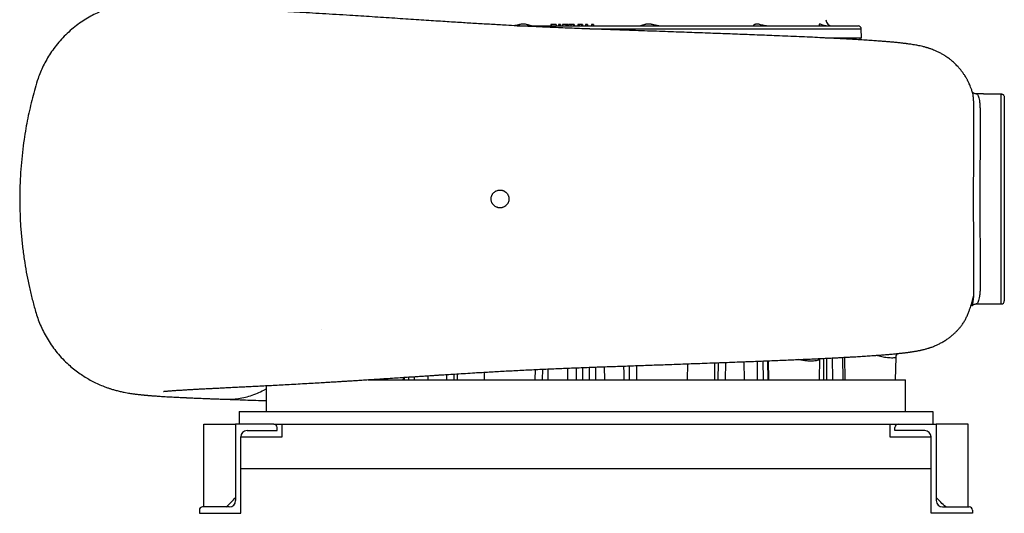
# Model space of a CAD drawing. Header units: millimetres. Extents: x 6507 to 14244, y 2145 to 17923.
# Tile 1 of 9: x 6507 to 14244, y 2145 to 6023. Entities that reach past the tile are written whole.
import ezdxf

# ---------------------------------------------------------------- set-up
doc = ezdxf.new("R2010")
doc.units = ezdxf.units.MM
doc.header["$LTSCALE"] = 5

msp = doc.modelspace()

# ---------------------------------------------------------------- linework, layer by layer
at = {"color": 7, "linetype": 'Continuous', "lineweight": 25}
for p, q in [((10416.9, 5975.1), (13095.5, 5975.1)), ((10681.6, 5985.1), (10681.6, 5975.1)), ((10683.4, 5985.1), (10681.6, 5985.1)), ((10683.4, 5985.1), (10683.4, 5975.1)), ((10684.6, 5985.1), (10683.4, 5985.1)), ((10684.6, 5985.1), (10684.6, 5975.1)), ((10723.6, 5985.1), (10684.6, 5985.1)), ((10723.6, 5985.1), (10723.6, 5975.1)), ((10740.3, 5985.1), (10740.3, 5975.1)), ((10751.9, 5985.1), (10740.3, 5985.1)), ((10751.9, 5985.1), (10751.9, 5975.1)), ((10756.1, 5985.1), (10751.9, 5985.1)), ((10756.1, 5985.1), (10756.1, 5975.1)), ((10773.6, 5985.1), (10773.6, 5975.1)), ((10799.4, 5985.1), (10773.6, 5985.1)), ((10799.4, 5985.1), (10799.4, 5975.1)), ((10807.4, 5985.1), (10799.4, 5985.1)), ((10807.4, 5985.1), (10807.4, 5975.1)), ((10808.7, 5985.1), (10808.3, 5985.1)), ((10808.7, 5985.1), (10808.7, 5975.1)), ((10814.8, 5985.1), (10808.7, 5985.1)), ((10814.8, 5985.1), (10814.8, 5975.1)), ((10820.7, 5985.1), (10820.7, 5975.1)), ((10838.1, 5985.1), (10838.1, 5975.1)), ((10859.2, 5985.1), (10859.2, 5975.1)), ((10863, 5985.1), (10860, 5985.1)), ((10863, 5985.1), (10863, 5975.1)), ((10891.9, 5985.1), (10891.9, 5975.1)), ((10897.9, 5985.1), (10897.9, 5975.1)), ((10902.8, 5985.1), (10897.9, 5985.1)), ((10902.8, 5985.1), (10902.8, 5975.1)), ((10921.5, 5985.1), (10902.8, 5985.1)), ((10921.5, 5985.1), (10921.5, 5975.1)), ((10928.7, 5985.1), (10928.7, 5975.1)), ((10954.6, 5985.1), (10954.6, 5975.1)), ((10965.7, 5985.1), (10954.6, 5985.1)), ((10965.7, 5985.1), (10965.7, 5975.1)), ((10969.2, 5985.1), (10965.7, 5985.1)), ((10969.2, 5985.1), (10969.2, 5975.1)), ((10999.8, 5985.1), (10999.8, 5975.1)), ((11001.3, 5985.1), (10999.8, 5985.1)), ((11001.3, 5985.1), (11001.3, 5975.1)), ((11013, 5985.1), (11001.3, 5985.1)), ((11013, 5985.1), (11013, 5975.1)), ((11016.4, 5985.1), (11013, 5985.1)), ((11016.4, 5985.1), (11016.4, 5975.1)), ((13121.7, 5880.1), (13120.5, 5950.6)), ((12836, 5880.1), (13121.7, 5880.1)), ((14081.7, 5440.1), (14026.7, 5440.1)), ((14081.7, 5439.8), (14081.7, 5440.1)), ((14081.7, 5439.8), (14219.5, 5439.8)), ((14244.5, 5415.1), (14244.5, 3815.1)), ((14024.2, 3790.1), (14219.5, 3790.1)), ((8877.7, 3592), (8877.7, 3592)), ((11968.6, 3195.1), (11970.9, 3327.6)), ((12389.3, 3343.6), (12391.9, 3195.1)), ((12791.9, 3195.1), (12794.8, 3361)), ((12987.4, 3370.7), (12990.5, 3195.1)), ((13390.5, 3195.1), (13393.5, 3368.9)), ((13392.8, 3368.9), (13392.8, 3368.9)), ((13393.5, 3368.9), (13393.5, 3369.7)), ((10157.2, 3253.6), (10158.2, 3195.1)), ((10558.2, 3195.1), (10559.6, 3274.9)), ((11353.3, 3305.5), (11355.3, 3195.1)), ((11755.3, 3195.1), (11757.4, 3319.8)), ((9245.4, 3195.1), (13469.2, 3195.1)), ((9521.6, 3195.1), (9521.9, 3213.3)), ((9944.1, 3240.7), (9944.9, 3195.1)), ((13469.2, 2945.1), (13469.2, 3195.1)), ((8426.2, 3113), (8444.2, 3122.6)), ((8444.2, 3148.4), (8444.2, 2945.1)), ((8231.7, 2945.1), (8231.7, 2845.1)), ((8231.7, 2945.1), (10956.7, 2945.1)), ((10956.7, 2945.1), (13681.7, 2945.1)), ((13681.7, 2945.1), (13681.7, 2845.1)), ((7954.2, 2195.1), (7954.2, 2845.1)), ((7954.2, 2845.1), (8204.2, 2845.1)), ((8504.2, 2845.1), (8204.2, 2845.1)), ((8204.2, 2845.1), (8204.2, 2245.1)), ((8294.2, 2795.1), (8529.2, 2795.1)), ((8504.2, 2845.1), (13409.2, 2845.1)), ((8529.2, 2795.1), (8529.2, 2820.1)), ((8569.2, 2745.1), (8569.2, 2845.1)), ((13344.2, 2845.1), (13344.2, 2745.1)), ((13384.2, 2795.1), (13384.2, 2820.1)), ((13619.2, 2795.1), (13384.2, 2795.1)), ((13409.2, 2845.1), (13709.2, 2845.1)), ((13709.2, 2845.1), (13709.2, 2245.1)), ((13959.2, 2845.1), (13709.2, 2845.1)), ((13959.2, 2195.1), (13959.2, 2845.1)), ((8244.2, 2145.1), (8244.2, 2745.1)), ((8244.2, 2745.1), (8569.2, 2745.1)), ((13344.2, 2745.1), (13669.2, 2745.1)), ((13669.2, 2145.1), (13669.2, 2745.1)), ((13669.2, 2495.1), (8244.2, 2495.1)), ((7919.2, 2170.1), (7919.2, 2145.1)), ((8154.2, 2195.1), (7944.2, 2195.1)), ((13759.2, 2195.1), (13969.2, 2195.1)), ((13994.2, 2170.1), (13994.2, 2145.1)), ((7919.2, 2145.1), (8244.2, 2145.1)), ((13994.2, 2145.1), (13669.2, 2145.1))]:
    msp.add_line(p, q, dxfattribs=at)
at = {"color": 8, "linetype": 'Continuous', "lineweight": 25}
for p, q in [((10987.7, 5950.6), (13120.5, 5950.6)), ((14219.5, 3790.1), (14219.5, 5439.8)), ((11994.8, 3195.1), (11997.2, 3328.6)), ((12052.3, 3330.6), (12049.9, 3195.1)), ((12198.7, 3336.1), (12199.9, 3195.1)), ((12347.7, 3341.9), (12348.6, 3195.1)), ((12384, 3343.3), (12385.8, 3195.1)), ((12823.4, 3362.3), (12823.1, 3195.1)), ((12892.6, 3365.7), (12893.3, 3195.1)), ((12972.4, 3369.9), (12974.3, 3195.1)), ((10616.1, 3195.1), (10616.8, 3277.4)), ((10657.8, 3279.2), (10657.3, 3195.1)), ((10813, 3285.8), (10811.6, 3195.1)), ((10882.1, 3195.1), (10882.4, 3288.5)), ((10985, 3195.1), (10984.6, 3292.4)), ((11031.1, 3294.1), (11031.4, 3195.1)), ((11100.3, 3296.6), (11101.9, 3195.1)), ((11296.5, 3303.5), (11297.3, 3195.1)), ((9527.9, 3213.7), (9527.7, 3195.1)), ((9564.9, 3195.1), (9565, 3216.2)), ((9608, 3219), (9607.9, 3195.1)), ((9713.8, 3226), (9713.6, 3195.1)), ((9863.6, 3195.1), (9862.9, 3235.6)), ((9917.9, 3239.1), (9918.7, 3195.1))]:
    msp.add_line(p, q, dxfattribs=at)
at = {"color": 7, "linetype": 'Continuous', "lineweight": 25, "flags": 128}
msp.add_lwpolyline([(13993.5, 3782), (13995.7, 3789.2), (13999.4, 3806.2), (14002.3, 3827), (14003.9, 3851.7), (14003.9, 3851.7), (14003.9, 3851.7)], dxfattribs=at)
at = {"color": 8, "linetype": 'Continuous', "lineweight": 25, "flags": 128}
for points in [[(12305.6, 3195.1), (12305.4, 3245.1), (12305, 3340.2)], [(12848.9, 3195.1), (12848.8, 3245.1), (12848.6, 3363.6)], [(10928.9, 3290.3), (10928.8, 3268.3), (10928.5, 3195.1)], [(11256.2, 3195.1), (11255.9, 3245.1), (11255.6, 3302.1)]]:
    msp.add_lwpolyline(points, dxfattribs=at)
at = {"color": 7, "linetype": 'Continuous', "lineweight": 25}
for centre, radius, start, end in [((12891.8, 6025.1), 50, 182, 270), ((13095.5, 5950.1), 25, 1, 90), ((13121.7, 5865.1), 15, 90, 180), ((14219.5, 3815.1), 25, 270, 360), ((8294.2, 2745.1), 50, 90, 180), ((8504.2, 2820.1), 25, 0, 90), ((13409.2, 2820.1), 25, 90, 180), ((13619.2, 2745.1), 50, 0, 90), ((8154.2, 2245.1), 50, 270, 0), ((13759.2, 2245.1), 50, 180, 270), ((7944.2, 2170.1), 25, 90, 180), ((13969.2, 2170.1), 25, 0, 90)]:
    msp.add_arc(centre, radius, start, end, dxfattribs=at)
for points, knots in [([(8127.9, 6200.8), (8108.7, 6200.1), (8071.6, 6198.9), (8020, 6197), (7973.3, 6195.2), (7931.4, 6193.6), (7894, 6192), (7861.4, 6190.6), (7833, 6189.4), (7808.5, 6188.2), (7786.7, 6187.2), (7767, 6186.2), (7749.8, 6185.4), (7734.9, 6184.6), (7722, 6183.9), (7710.1, 6183.3), (7699, 6182.7), (7688.3, 6182.1), (7677.9, 6181.5), (7667.1, 6180.9), (7655.8, 6180.2), (7643.4, 6179.5), (7629.9, 6178.7), (7615.6, 6177.7), (7602.4, 6176.9), (7591, 6176.1), (7581.9, 6175.5), (7574.2, 6174.9), (7567.8, 6174.5), (7561.9, 6174), (7555.9, 6173.6), (7549.2, 6173.1), (7541.4, 6172.5), (7532.8, 6171.8), (7524, 6171.1), (7514.8, 6170.3), (7506.1, 6169.6), (7497.9, 6168.8), (7490.5, 6168.1), (7483, 6167.4), (7474.7, 6166.6), (7465.7, 6165.7), (7455.7, 6164.7), (7444.7, 6163.5), (7433.4, 6162.2), (7422.7, 6160.9), (7413, 6159.6), (7403.6, 6158.3), (7394.3, 6157), (7384.9, 6155.7), (7375.4, 6154.2), (7364.2, 6152.3), (7350.7, 6150), (7335.8, 6147.2), (7320.7, 6144.1), (7305.3, 6140.8), (7288.3, 6136.8), (7271.2, 6132.4), (7254.1, 6127.7), (7238.5, 6123.1), (7223.8, 6118.5), (7211.4, 6114.4), (7201.4, 6111), (7190.5, 6107.1), (7177.1, 6102.1), (7159.2, 6095.1), (7138, 6086.2), (7106.1, 6071.8), (7064.4, 6050.6), (7014.1, 6020.9), (6964.2, 5986.8), (6915.2, 5948), (6868, 5905), (6824.1, 5858.7), (6784.6, 5810.5), (6749.5, 5761.2), (6718.8, 5711.3), (6692.3, 5661.3), (6669.7, 5611.3), (6647.5, 5553.2), (6627.7, 5485.6), (6606.8, 5408.6), (6587.7, 5330), (6570.3, 5249.5), (6554.7, 5166.9), (6540.2, 5076.8), (6527.5, 4979.6), (6517.3, 4875.6), (6510.4, 4769.9), (6506.9, 4661.2), (6507.2, 4550.5), (6511.4, 4438.8), (6519.4, 4328.5), (6531, 4220.6), (6545.7, 4116.7), (6563.1, 4016.7), (6583.1, 3920), (6605.8, 3825.2), (6627.3, 3744.9), (6647.9, 3678.3), (6668.5, 3625.3), (6693, 3572.5), (6721.7, 3520), (6754.6, 3468.4), (6791.9, 3418), (6833.7, 3369.3), (6876.8, 3325.8), (6919.7, 3288), (6960.5, 3256.2), (7001.2, 3228), (7041.2, 3203.3), (7082.9, 3180.4), (7126, 3159.7), (7165, 3143.5), (7195.8, 3132.2), (7218.1, 3124.7), (7235.5, 3119.3), (7250.8, 3114.8), (7265.5, 3110.7), (7280.9, 3106.8), (7302.1, 3101.7), (7326.8, 3096.4), (7350.7, 3091.9), (7370.3, 3088.6), (7387.5, 3085.9), (7402, 3083.9), (7414.6, 3082.2), (7425.8, 3080.8), (7437.4, 3079.5), (7449.5, 3078.1), (7461.4, 3076.8), (7472.4, 3075.7), (7481.8, 3074.8), (7489.7, 3074.1), (7497.5, 3073.4), (7506, 3072.6), (7515.3, 3071.8), (7524.9, 3071), (7535.4, 3070.2), (7546.1, 3069.3), (7557.3, 3068.5), (7568.1, 3067.7), (7580.5, 3066.8), (7594.7, 3065.8), (7611.5, 3064.7), (7630.2, 3063.5), (7651.3, 3062.2), (7673.1, 3060.9), (7695.2, 3059.7), (7716.6, 3058.5), (7737.8, 3057.4), (7757.5, 3056.4), (7774.9, 3055.6), (7790, 3054.8), (7802.7, 3054.2), (7812.3, 3053.8), (7820, 3053.4), (7827.2, 3053.1), (7836.2, 3052.7), (7847.3, 3052.2), (7861, 3051.6), (7877.7, 3050.9), (7897.7, 3050), (7920.6, 3049.1), (7946.6, 3048.1), (7975.7, 3046.9), (8007.9, 3045.7), (8043.5, 3044.4), (8082.6, 3043), (8110.5, 3042.1), (8124.9, 3041.6)], [0, 0, 0, 0, 0.01298, 0.025142, 0.036483, 0.047003, 0.0567, 0.065575, 0.07319, 0.080074, 0.08626, 0.092026, 0.097443, 0.101689, 0.105693, 0.109454, 0.112972, 0.116251, 0.119828, 0.123142, 0.126898, 0.131097, 0.135738, 0.140821, 0.146175, 0.150075, 0.153495, 0.156434, 0.158893, 0.160912, 0.163165, 0.165723, 0.168702, 0.172102, 0.175839, 0.179329, 0.183265, 0.186623, 0.189449, 0.192433, 0.195804, 0.199561, 0.203521, 0.208114, 0.212802, 0.217105, 0.22074, 0.223963, 0.227207, 0.23048, 0.233397, 0.23669, 0.240463, 0.244721, 0.248785, 0.252163, 0.255402, 0.259097, 0.261824, 0.264756, 0.267423, 0.26958, 0.271227, 0.272488, 0.27468, 0.277357, 0.280525, 0.284154, 0.291714, 0.299455, 0.307391, 0.315535, 0.323896, 0.332218, 0.340287, 0.348104, 0.355672, 0.362993, 0.370072, 0.376915, 0.387091, 0.3974, 0.407845, 0.418473, 0.42933, 0.440469, 0.453871, 0.46734, 0.480989, 0.494952, 0.509511, 0.523931, 0.538302, 0.5524, 0.566006, 0.579004, 0.59174, 0.604311, 0.61682, 0.623977, 0.631316, 0.638847, 0.646577, 0.654506, 0.662638, 0.670974, 0.679513, 0.686479, 0.693273, 0.699755, 0.705923, 0.711776, 0.718652, 0.725045, 0.728886, 0.732283, 0.735385, 0.73781, 0.740424, 0.743526, 0.747166, 0.754111, 0.760341, 0.766076, 0.771588, 0.777368, 0.781437, 0.785807, 0.790439, 0.79529, 0.800352, 0.805095, 0.808652, 0.811743, 0.814828, 0.818294, 0.822142, 0.826168, 0.829908, 0.834556, 0.838698, 0.842813, 0.846999, 0.852643, 0.858654, 0.86529, 0.87255, 0.880435, 0.887069, 0.894057, 0.90065, 0.906532, 0.911703, 0.915944, 0.919546, 0.92251, 0.924068, 0.92605, 0.928561, 0.931601, 0.93517, 0.939796, 0.945087, 0.951042, 0.957663, 0.964948, 0.97275, 0.981194, 0.990277, 1, 1, 1, 1]), ([(13993.7, 5453.4), (13993.1, 5455.4), (13990.3, 5465.7), (13984.3, 5482.8), (13976.4, 5503.3), (13969.2, 5519.8), (13963.2, 5532.6), (13958.6, 5541.8), (13956.1, 5546.4), (13954.6, 5549.1), (13949.7, 5558), (13942.6, 5570.2), (13933, 5585.8), (13921.6, 5602.8), (13908.4, 5620.7), (13894.6, 5637.8), (13880.1, 5654.3), (13866.1, 5669), (13851.8, 5682.8), (13837.7, 5695.4), (13824.3, 5706.5), (13812, 5716.1), (13799.1, 5725.6), (13783.6, 5736.2), (13765.3, 5747.7), (13744.1, 5759.8), (13721, 5771.5), (13699, 5781.3), (13680.8, 5788.6), (13667.9, 5793.4), (13658, 5796.8), (13650.6, 5799.2), (13643.7, 5801.4), (13636.1, 5803.7), (13626.7, 5806.4), (13615.6, 5809.4), (13600, 5813.3), (13583, 5817.1), (13565, 5820.8), (13547, 5824.1), (13529.5, 5827), (13511.5, 5829.8), (13495.4, 5832.1), (13482.3, 5833.8), (13471.7, 5835.2), (13462.5, 5836.3), (13451.9, 5837.6), (13439.8, 5839), (13426, 5840.5), (13410.4, 5842.1), (13393.4, 5843.9), (13376, 5845.5), (13359.5, 5847), (13345.1, 5848.3), (13332.6, 5849.4), (13319.2, 5850.5), (13304.4, 5851.8), (13287.5, 5853.1), (13270.1, 5854.4), (13251, 5855.9), (13229.6, 5857.4), (13205.7, 5859.1), (13171.4, 5861.4), (13125.7, 5864.4), (13067.4, 5867.9), (13005.2, 5871.4), (12939.3, 5875), (12869.5, 5878.5), (12795, 5882.1), (12715.9, 5885.8), (12632.3, 5889.5), (12545.7, 5893.2), (12461, 5896.7), (12379.6, 5899.9), (12302, 5903), (12224.6, 5906), (12147.8, 5908.9), (12071.4, 5911.7), (11993.8, 5914.6), (11913.3, 5917.6), (11831.5, 5920.6), (11748.9, 5923.6), (11665.6, 5926.6), (11578.6, 5929.7), (11488, 5932.9), (11394.3, 5936.2), (11297.5, 5939.6), (11199.6, 5943), (11102.9, 5946.4), (11011.8, 5949.7), (10927.4, 5952.8), (10849.5, 5955.8), (10776.5, 5958.7), (10708.5, 5961.6), (10645.6, 5964.3), (10577, 5967.4), (10500.9, 5970.9), (10415.4, 5975.2), (10339, 5979.2), (10271.8, 5982.9), (10213.8, 5986.1), (10155.6, 5989.5), (10097.1, 5992.9), (10038.2, 5996.5), (9977.8, 6000.2), (9914.8, 6004.1), (9847.6, 6008.4), (9776.2, 6013), (9700.7, 6017.9), (9621.5, 6023.1), (9538.7, 6028.6), (9453, 6034.2), (9365.1, 6040), (9276.6, 6045.8), (9188.7, 6051.6), (9093.7, 6057.6), (8992.5, 6063.9), (8886.1, 6070.2), (8783.5, 6076.2), (8684.7, 6081.7), (8589.9, 6086.8), (8499.5, 6091.6), (8414.2, 6096), (8334.7, 6100.1), (8261.4, 6103.8), (8193.9, 6107.2), (8132.1, 6110.3), (8075.7, 6113.1), (8024.4, 6115.7), (7978.2, 6118.1), (7936.6, 6120.3), (7899.2, 6122.3), (7865.6, 6124.1), (7840.4, 6125.6), (7821.4, 6126.7), (7807, 6127.5), (7791.6, 6128.5), (7775.5, 6129.5), (7758.7, 6130.5), (7741.5, 6131.6), (7725.3, 6132.7), (7710.9, 6133.7), (7699, 6134.6), (7689, 6135.4), (7680.5, 6136), (7673.8, 6136.6), (7668.1, 6137), (7663.3, 6137.4), (7658.8, 6137.8), (7654.5, 6138.2), (7650.7, 6138.6), (7647.3, 6138.9), (7644.4, 6139.2), (7642.5, 6139.4), (7641.5, 6139.5), (7641.5, 6139.5), (7641.5, 6139.5)], [0, 0, 0, 0, 0.000679, 0.003529, 0.005949, 0.007979, 0.009688, 0.011182, 0.012617, 0.01405, 0.015475, 0.01711, 0.019107, 0.021549, 0.023854, 0.026438, 0.028893, 0.031128, 0.033154, 0.035408, 0.037402, 0.038962, 0.040926, 0.043302, 0.046093, 0.049298, 0.052881, 0.056236, 0.059167, 0.0617, 0.063314, 0.064678, 0.065979, 0.067725, 0.069947, 0.072645, 0.075651, 0.081257, 0.086716, 0.091768, 0.097989, 0.103667, 0.108815, 0.113454, 0.115953, 0.118792, 0.122039, 0.125708, 0.129823, 0.134383, 0.139297, 0.144275, 0.148624, 0.152347, 0.155442, 0.158191, 0.162471, 0.166423, 0.170421, 0.174833, 0.179659, 0.184902, 0.190562, 0.201607, 0.212893, 0.224423, 0.235893, 0.247613, 0.259592, 0.27183, 0.284329, 0.296897, 0.309173, 0.319664, 0.329917, 0.339929, 0.349681, 0.35916, 0.368566, 0.378325, 0.388466, 0.397882, 0.40761, 0.417655, 0.428021, 0.438711, 0.449533, 0.460648, 0.471525, 0.481753, 0.49089, 0.499469, 0.507496, 0.514969, 0.521886, 0.528237, 0.537586, 0.547007, 0.556472, 0.562858, 0.569283, 0.575748, 0.582254, 0.588802, 0.595457, 0.602525, 0.610046, 0.618172, 0.626775, 0.635856, 0.645422, 0.655476, 0.665833, 0.676505, 0.687143, 0.697742, 0.711455, 0.725103, 0.738662, 0.752134, 0.76552, 0.778819, 0.791898, 0.804558, 0.816792, 0.828591, 0.839948, 0.850856, 0.861308, 0.87132, 0.880747, 0.889794, 0.898456, 0.906731, 0.910586, 0.914896, 0.919662, 0.924884, 0.93056, 0.936691, 0.943261, 0.948927, 0.9541, 0.958779, 0.962964, 0.966876, 0.969966, 0.973072, 0.976193, 0.979475, 0.983174, 0.986904, 0.99091, 0.994669, 0.998073, 1, 1, 1, 1]), ([(10528.5, 5975.1), (10527.7, 5975.2), (10524.9, 5975.3), (10518.8, 5976.7), (10509.3, 5979.9), (10497.2, 5984.2), (10483.8, 5987.8), (10470.7, 5989.6), (10458.7, 5989.5), (10446.5, 5987.9), (10432.7, 5984.9), (10417.4, 5980.9), (10404, 5977.2), (10396.7, 5976.5), (10394.6, 5976.3)], [0, 0, 0, 0, 0.032743, 0.117099, 0.203809, 0.312292, 0.423859, 0.500367, 0.579103, 0.655633, 0.733955, 0.842834, 0.954817, 1, 1, 1, 1]), ([(10838.1, 5985.1), (10835.4, 5985.1), (10830.1, 5985.1), (10824.3, 5985.1), (10821.1, 5985.1), (10821, 5985.1), (10820.9, 5985.1)], [0, 0, 0, 0, 0.293489, 0.58622, 0.81716, 1, 1, 1, 1]), ([(10859.2, 5985.1), (10859.1, 5985.1), (10858.9, 5985.1), (10858.5, 5985.1), (10857.9, 5985.1), (10857.1, 5985.1), (10856.2, 5985.1), (10855.1, 5985.1), (10853.9, 5985.1), (10852.4, 5985.1), (10850.9, 5985.1), (10849.3, 5985.1), (10847.6, 5985.1), (10845.9, 5985.1), (10844, 5985.1), (10842.1, 5985.1), (10840.1, 5985.1), (10838.8, 5985.1), (10838.1, 5985.1)], [0, 0, 0, 0, 0.068509, 0.134519, 0.198923, 0.261426, 0.323123, 0.384654, 0.446423, 0.50928, 0.571931, 0.632511, 0.692666, 0.75199, 0.811997, 0.872952, 0.935417, 1, 1, 1, 1]), ([(10897.1, 5985.1), (10896.5, 5985.1), (10894.3, 5985.1), (10892.3, 5985.1), (10892, 5985.1), (10891.9, 5985.1)], [0, 0, 0, 0, 0.158893, 0.579218, 1, 1, 1, 1]), ([(10928.7, 5985.1), (10928.6, 5985.1), (10928.6, 5985.1), (10928.2, 5985.1), (10927.7, 5985.1), (10927.1, 5985.1), (10926.6, 5985.1), (10926.1, 5985.1), (10925.5, 5985.1), (10924.8, 5985.1), (10924.1, 5985.1), (10923.3, 5985.1), (10922.4, 5985.1), (10921.8, 5985.1), (10921.5, 5985.1)], [0, 0, 0, 0, 0.09784, 0.198793, 0.304235, 0.415069, 0.473567, 0.53624, 0.602562, 0.67347, 0.748785, 0.827915, 0.912106, 1, 1, 1, 1]), ([(11529.5, 5975.1), (11526.4, 5975.1), (11523.3, 5975.4), (11517, 5976.2), (11513.8, 5976.7), (11508.9, 5977.7), (11507.2, 5978.1), (11503.9, 5978.9), (11502.2, 5979.3), (11497.2, 5980.5), (11493.8, 5981.4), (11487, 5983.2), (11483.5, 5984.1), (11478.3, 5985.4), (11476.6, 5985.8), (11473.1, 5986.6), (11471.3, 5987), (11466, 5988), (11462.5, 5988.5), (11455.5, 5989.3), (11452, 5989.5), (11445, 5989.5), (11441.6, 5989.3), (11435, 5988.5), (11431.8, 5988), (11425.5, 5986.6), (11422.5, 5985.8), (11416.6, 5984.1), (11413.9, 5983.2), (11408.5, 5981.4), (11406, 5980.5), (11402.3, 5979.3), (11401.1, 5978.9), (11398.7, 5978.1), (11397.6, 5977.7), (11394.3, 5976.7), (11392.2, 5976.2), (11389.3, 5975.6), (11388.4, 5975.4), (11386.6, 5975.2), (11385.8, 5975.1), (11385, 5975.1)], [0, 0, 0, 0, 0.0625, 0.0625, 0.125, 0.125, 0.15625, 0.15625, 0.1875, 0.1875, 0.25, 0.25, 0.3125, 0.3125, 0.34375, 0.34375, 0.375, 0.375, 0.4375, 0.4375, 0.5, 0.5, 0.5625, 0.5625, 0.625, 0.625, 0.6875, 0.6875, 0.75, 0.75, 0.8125, 0.8125, 0.84375, 0.84375, 0.875, 0.875, 0.9375, 0.9375, 0.96875, 0.96875, 1, 1, 1, 1]), ([(12376.9, 5975.1), (12370.2, 5975.1), (12363.7, 5975.9), (12354, 5977.7), (12350.8, 5978.4), (12344.5, 5979.9), (12341.5, 5980.7), (12332.4, 5983.1), (12326.6, 5984.8), (12318.2, 5987), (12315.4, 5987.6), (12310.1, 5988.7), (12307.6, 5989), (12303.9, 5989.4), (12302.6, 5989.5), (12300.2, 5989.5), (12299.1, 5989.5), (12295.7, 5989.3), (12293.6, 5989), (12289.6, 5988.2), (12287.7, 5987.6), (12285.2, 5986.6), (12284.3, 5986.3), (12282.8, 5985.6), (12282, 5985.2), (12278.5, 5983.2), (12276.2, 5981.5), (12274.1, 5979.5), (12273.7, 5979.1), (12273, 5978.4), (12272.7, 5978), (12271.9, 5977.1), (12271.5, 5976.5), (12271.2, 5976.1)], [0, 0, 0, 0, 0.125, 0.125, 0.1875, 0.1875, 0.25, 0.25, 0.375, 0.375, 0.4375, 0.4375, 0.5, 0.5, 0.53125, 0.53125, 0.5625, 0.5625, 0.625, 0.625, 0.6875, 0.6875, 0.71875, 0.71875, 0.75, 0.75, 0.875, 0.875, 0.90625, 0.90625, 0.9375, 0.9375, 1, 1, 1, 1]), ([(12843.8, 5975.1), (12840.6, 5975.1), (12837.5, 5975.4), (12831.5, 5976.2), (12828.6, 5976.7), (12823.2, 5978.1), (12820.6, 5978.9), (12815.6, 5980.5), (12813.3, 5981.4), (12806.7, 5984.1), (12802.9, 5985.9), (12798.9, 5987.6), (12798.1, 5987.9), (12796.7, 5988.5), (12796, 5988.7), (12794.1, 5989.3), (12793, 5989.5), (12791.6, 5989.5), (12791.1, 5989.4), (12790.4, 5989.3), (12790.1, 5989.1), (12789.2, 5988.5), (12788.9, 5988), (12788.5, 5986.6), (12788.6, 5985.8), (12789, 5984.1), (12789.3, 5983.2), (12791, 5980.5), (12792.8, 5978.8), (12796, 5977.1), (12796.7, 5976.8), (12798.1, 5976.2), (12798.9, 5976), (12801.3, 5975.4), (12803.1, 5975.1), (12805.1, 5975.1)], [0, 0, 0, 0, 0.0625, 0.0625, 0.125, 0.125, 0.1875, 0.1875, 0.25, 0.25, 0.375, 0.375, 0.40625, 0.40625, 0.4375, 0.4375, 0.5, 0.5, 0.53125, 0.53125, 0.5625, 0.5625, 0.625, 0.625, 0.6875, 0.6875, 0.75, 0.75, 0.875, 0.875, 0.90625, 0.90625, 0.9375, 0.9375, 1, 1, 1, 1]), ([(14026.7, 5440.2), (14026.5, 5440.2), (14023.5, 5439.9), (14017.9, 5440.9), (14010.7, 5442.8), (14005, 5445.6), (14000.5, 5448.5), (13997.2, 5451.4), (13994.8, 5453.8), (13993.3, 5455.8), (13992.5, 5457), (13992.5, 5457.1), (13992.5, 5457.1)], [0, 0, 0, 0, 0.0087527, 0.1121493, 0.2130457, 0.3114807, 0.4107011, 0.5133917, 0.6227183, 0.7419819, 0.874375, 1, 1, 1, 1]), ([(13995.1, 5449.1), (13994.8, 5450.3), (13994.4, 5452), (13993.9, 5453.1), (13993.8, 5453.4)], [0, 0, 0, 0, 0.714917, 1, 1, 1, 1]), ([(14219.5, 5439.8), (14221.5, 5439.8), (14223.4, 5439.5), (14226.2, 5438.9), (14227.2, 5438.6), (14228.9, 5438), (14229.8, 5437.6), (14231.4, 5436.8), (14232.2, 5436.4), (14233.7, 5435.5), (14234.4, 5435), (14236.4, 5433.4), (14237.5, 5432.3), (14240.6, 5428.7), (14242.1, 5426.1), (14244, 5420.7), (14244.5, 5417.9), (14244.5, 5415.1)], [0, 0, 0, 0, 0.125, 0.125, 0.1875, 0.1875, 0.25, 0.25, 0.3125, 0.3125, 0.375, 0.375, 0.5, 0.5, 0.75, 0.75, 1, 1, 1, 1]), ([(14003.3, 4615.1), (14003.3, 4655.7), (14003.4, 4695.7), (14003.6, 4775), (14003.8, 4814.2), (14004, 4862.6), (14004.1, 4872.2), (14004.2, 4891.5), (14004.3, 4901.1), (14004.4, 4929.5), (14004.6, 4948.2), (14005, 5003.2), (14005.2, 5038.5), (14005.6, 5089.6), (14005.7, 5106.3), (14005.8, 5130.8), (14005.9, 5138.9), (14006, 5154.9), (14006, 5162.8), (14006.2, 5201.5), (14006.2, 5230.4), (14006, 5284.2), (14005.8, 5309.1), (14005.2, 5337.5), (14005.1, 5343.1), (14004.8, 5353.9), (14004.6, 5359.1), (14004.3, 5369.3), (14004.1, 5374.3), (14003.8, 5381.5), (14003.6, 5385), (14003.4, 5389), (14003.3, 5391), (14003.3, 5391.8), (14003.2, 5392.4), (14003.2, 5392.7), (14003.2, 5393)], [0, 0, 0, 0, 0.125, 0.125, 0.25, 0.25, 0.28125, 0.28125, 0.3125, 0.3125, 0.375, 0.375, 0.5, 0.5, 0.5625, 0.5625, 0.59375, 0.59375, 0.625, 0.625, 0.75, 0.75, 0.875, 0.875, 0.90625, 0.90625, 0.9375, 0.9375, 0.96875, 0.96875, 0.984375, 0.992188, 0.996094, 0.998047, 0.998047, 1, 1, 1, 1]), ([(10351.7, 4615.1), (10351.7, 4619.8), (10351.3, 4624.3), (10350, 4631), (10349.4, 4633.2), (10348.1, 4637.6), (10347.3, 4639.8), (10344.7, 4646.2), (10342.5, 4650.2), (10338.7, 4655.9), (10337.3, 4657.8), (10334.4, 4661.3), (10332.8, 4663), (10328, 4667.9), (10324.5, 4670.8), (10318.7, 4674.6), (10316.8, 4675.8), (10312.7, 4678), (10308.6, 4679.9), (10304.3, 4681.4), (10299.9, 4682.8), (10297.7, 4683.3), (10290.9, 4684.7), (10286.3, 4685.1), (10279.5, 4685.1), (10277.2, 4685), (10272.6, 4684.6), (10270.3, 4684.2), (10263.6, 4682.9), (10259.2, 4681.6), (10252.9, 4679), (10250.8, 4678), (10246.7, 4675.8), (10244.8, 4674.6), (10239.1, 4670.8), (10235.6, 4667.9), (10229, 4661.4), (10226.1, 4657.9), (10222.3, 4652.2), (10221.1, 4650.2), (10219, 4646.2), (10218, 4644.1), (10215.3, 4637.7), (10214, 4633.3), (10212.7, 4626.6), (10212.3, 4624.3), (10211.9, 4619.7), (10211.7, 4617.4), (10211.7, 4610.6), (10212.2, 4606), (10213.5, 4599.3), (10214.1, 4597), (10215.4, 4592.6), (10217, 4588.3), (10218.9, 4584.2), (10221.1, 4580.2), (10222.2, 4578.2), (10226.1, 4572.4), (10229, 4568.9), (10233.8, 4564.1), (10235.5, 4562.5), (10239.1, 4559.6), (10240.9, 4558.2), (10246.6, 4554.4), (10250.7, 4552.2), (10257, 4549.6), (10259.2, 4548.8), (10263.6, 4547.5), (10265.8, 4546.9), (10272.5, 4545.6), (10277.1, 4545.1), (10284, 4545.1), (10286.3, 4545.2), (10290.8, 4545.7), (10293.1, 4546), (10297.6, 4546.9), (10299.8, 4547.5), (10304.2, 4548.8), (10306.4, 4549.6), (10312.7, 4552.2), (10316.7, 4554.3), (10324.4, 4559.4), (10328, 4562.4), (10334.4, 4568.8), (10337.3, 4572.3), (10341.2, 4578.1), (10342.4, 4580.1), (10344.5, 4584.1), (10345.5, 4586.2), (10347.3, 4590.4), (10348, 4592.5), (10349.4, 4596.9), (10349.9, 4599.1), (10351.3, 4605.9), (10351.7, 4610.5), (10351.7, 4615.1)], [0, 0, 0, 0, 0.03125, 0.03125, 0.046875, 0.046875, 0.0625, 0.0625, 0.09375, 0.09375, 0.109375, 0.109375, 0.125, 0.125, 0.15625, 0.15625, 0.171875, 0.171875, 0.1875, 0.203125, 0.203125, 0.21875, 0.21875, 0.25, 0.25, 0.265625, 0.265625, 0.28125, 0.28125, 0.3125, 0.3125, 0.328125, 0.328125, 0.34375, 0.34375, 0.375, 0.375, 0.40625, 0.40625, 0.421875, 0.421875, 0.4375, 0.4375, 0.46875, 0.46875, 0.484375, 0.484375, 0.5, 0.5, 0.53125, 0.53125, 0.546875, 0.546875, 0.5625, 0.578125, 0.578125, 0.59375, 0.59375, 0.625, 0.625, 0.640625, 0.640625, 0.65625, 0.65625, 0.6875, 0.6875, 0.703125, 0.703125, 0.71875, 0.71875, 0.75, 0.75, 0.765625, 0.765625, 0.78125, 0.78125, 0.796875, 0.796875, 0.8125, 0.8125, 0.84375, 0.84375, 0.875, 0.875, 0.90625, 0.90625, 0.921875, 0.921875, 0.9375, 0.9375, 0.953125, 0.953125, 0.96875, 0.96875, 1, 1, 1, 1]), ([(7638.1, 3103.2), (7638.1, 3103.2), (7637.4, 3103.1), (7639.4, 3103.3), (7643.1, 3103.7), (7649.6, 3104.3), (7658.3, 3105.1), (7668.7, 3106), (7680.3, 3106.9), (7693, 3107.9), (7706.2, 3108.8), (7720.3, 3109.8), (7735, 3110.8), (7751.1, 3111.9), (7771.9, 3113.2), (7797.5, 3114.8), (7828.3, 3116.6), (7858.9, 3118.3), (7889.6, 3120.1), (7921, 3121.8), (7953.9, 3123.5), (7989.6, 3125.4), (8028.6, 3127.4), (8070.8, 3129.5), (8116.4, 3131.8), (8165.4, 3134.3), (8218.3, 3136.9), (8272.2, 3139.6), (8326.7, 3142.4), (8381.3, 3145.2), (8439.1, 3148.2), (8499.7, 3151.3), (8561.7, 3154.6), (8626.7, 3158.1), (8693.5, 3161.8), (8761.6, 3165.6), (8826.8, 3169.3), (8883.7, 3172.6), (8932.6, 3175.5), (8973.7, 3178), (9012.7, 3180.4), (9049.7, 3182.6), (9085.5, 3184.9), (9122.1, 3187.2), (9163.2, 3189.8), (9210.2, 3192.8), (9263.6, 3196.3), (9322.1, 3200.1), (9385.9, 3204.3), (9449.5, 3208.5), (9509.9, 3212.5), (9563.9, 3216.1), (9613.8, 3219.4), (9659.4, 3222.4), (9700.4, 3225.1), (9736.7, 3227.5), (9768.6, 3229.6), (9797.7, 3231.4), (9834.4, 3233.8), (9882.3, 3236.9), (9943.5, 3240.7), (10011.2, 3244.9), (10096.3, 3250.1), (10198.3, 3256.1), (10316.2, 3262.7), (10438, 3269.1), (10563, 3275.1), (10688, 3280.7), (10812.5, 3285.8), (10936.3, 3290.6), (11061.9, 3295.3), (11188.6, 3299.7), (11315.4, 3304.1), (11446.3, 3308.7), (11580.6, 3313.5), (11717.6, 3318.4), (11833.7, 3322.6), (11930, 3326.1), (12007.9, 3329), (12086.9, 3331.9), (12160.3, 3334.7), (12228.4, 3337.3), (12290.6, 3339.7), (12353.7, 3342.1), (12417.7, 3344.7), (12481.7, 3347.3), (12544.2, 3349.9), (12605.1, 3352.4), (12663.2, 3355), (12718.2, 3357.4), (12768.4, 3359.7), (12814.1, 3361.9), (12854.4, 3363.8), (12889.7, 3365.6), (12921, 3367.2), (12950.5, 3368.7), (12979.2, 3370.2), (13007.9, 3371.8), (13036.3, 3373.4), (13072.5, 3375.5), (13116.2, 3378.1), (13166.9, 3381.3), (13213, 3384.4), (13254.6, 3387.4), (13292, 3390.3), (13328.6, 3393.2), (13364.9, 3396.4), (13392.3, 3399), (13411.1, 3400.9), (13421.1, 3402), (13429.6, 3402.9), (13436.8, 3403.7), (13443.1, 3404.4), (13449.6, 3405.1), (13456.9, 3406), (13465.3, 3407), (13474.3, 3408.1), (13483.2, 3409.2), (13491.2, 3410.3), (13498.1, 3411.2), (13504.7, 3412.1), (13512.2, 3413.2), (13521.1, 3414.6), (13530.9, 3416.1), (13540.6, 3417.7), (13550.5, 3419.4), (13560, 3421.1), (13569.8, 3423), (13578.1, 3424.7), (13585.6, 3426.2), (13592.2, 3427.7), (13598.8, 3429.2), (13606.5, 3431), (13616.2, 3433.4), (13627.4, 3436.4), (13639.1, 3439.8), (13649.5, 3443), (13657.9, 3445.7), (13666.1, 3448.5), (13676.1, 3452.1), (13689, 3457), (13704.2, 3463.2), (13723.7, 3472), (13747.1, 3483.8), (13773.7, 3499.1), (13798.7, 3515.7), (13820.4, 3531.8), (13836.7, 3545.2), (13848.6, 3555.7), (13857, 3563.4), (13864.8, 3570.9), (13872.3, 3578.5), (13879.6, 3586.2), (13886.7, 3594), (13893.7, 3602), (13901.3, 3611.2), (13909.4, 3621.5), (13917.6, 3632.9), (13925.4, 3644.7), (13932.6, 3656.6), (13938.7, 3668), (13945.1, 3681), (13951.4, 3694.4), (13957.4, 3708.5), (13962.9, 3721.9), (13967.8, 3734.6), (13972.1, 3746.2), (13976.2, 3758), (13980.3, 3770.2), (13984.3, 3782.6), (13988.2, 3795.3), (13991.9, 3808.1), (13995.9, 3822.9), (14000.1, 3839.3), (14002.8, 3851.6), (14004.1, 3857.6), (14004.2, 3858)], [0, 0, 0, 0, 0.00071, 0.006413, 0.012256, 0.018477, 0.025257, 0.031869, 0.038013, 0.043979, 0.050147, 0.055302, 0.060837, 0.06656, 0.072118, 0.081614, 0.090559, 0.098951, 0.10678, 0.114195, 0.121672, 0.1295, 0.137675, 0.146196, 0.154897, 0.163924, 0.173273, 0.182941, 0.191391, 0.200064, 0.208957, 0.218069, 0.227204, 0.235927, 0.245661, 0.254809, 0.263378, 0.271373, 0.27683, 0.281988, 0.286846, 0.291403, 0.295662, 0.299982, 0.304768, 0.310569, 0.31693, 0.323847, 0.331318, 0.33934, 0.345994, 0.352201, 0.357886, 0.363051, 0.367697, 0.371758, 0.375323, 0.378416, 0.38153, 0.38763, 0.39442, 0.401896, 0.410055, 0.422512, 0.435372, 0.448614, 0.462218, 0.476006, 0.489225, 0.502647, 0.516319, 0.530239, 0.544227, 0.55822, 0.573863, 0.589486, 0.605098, 0.614295, 0.623495, 0.632965, 0.642975, 0.650594, 0.65849, 0.66665, 0.675073, 0.683756, 0.692499, 0.700824, 0.709477, 0.717605, 0.725212, 0.732301, 0.738874, 0.744406, 0.749517, 0.754391, 0.759334, 0.764352, 0.769443, 0.774606, 0.784262, 0.794272, 0.804778, 0.813129, 0.821712, 0.830518, 0.839676, 0.849413, 0.852567, 0.855434, 0.857921, 0.860028, 0.861756, 0.863527, 0.865766, 0.86823, 0.871087, 0.873954, 0.876472, 0.878643, 0.880542, 0.882772, 0.885535, 0.888789, 0.891938, 0.894791, 0.89808, 0.900907, 0.903582, 0.905565, 0.907492, 0.909364, 0.911346, 0.913621, 0.916198, 0.918862, 0.921226, 0.922911, 0.924169, 0.925772, 0.927889, 0.930443, 0.933137, 0.936884, 0.940757, 0.944474, 0.947691, 0.950412, 0.951862, 0.953124, 0.954266, 0.955397, 0.956551, 0.957758, 0.959045, 0.960436, 0.962484, 0.964784, 0.967361, 0.970236, 0.973316, 0.976178, 0.978791, 0.981176, 0.98336, 0.984889, 0.986348, 0.987759, 0.989148, 0.990545, 0.991977, 0.99347, 0.995048, 0.997317, 0.99981, 1, 1, 1, 1]), ([(14003.9, 3851.7), (14003.9, 3851.7), (14004, 3853.7), (14004.1, 3855.9), (14004.1, 3858)], [0, 0, 0, 0, 0.000024, 1, 1, 1, 1]), ([(13990.8, 3774.2), (13990.8, 3774.1), (13990.7, 3774), (13991.2, 3774.9), (13992.6, 3776.6), (13994.8, 3779), (13998, 3781.7), (14002.3, 3784.6), (14008, 3787.4), (14015.2, 3789.4), (14021, 3790.4), (14024, 3790.1), (14024.1, 3790.1)], [0, 0, 0, 0, 0.0653062, 0.2123086, 0.3434172, 0.4617596, 0.5708108, 0.6739834, 0.7743019, 0.8852807, 0.9949097, 1, 1, 1, 1]), ([(13393.4, 3368.8), (13393.5, 3371.1), (13393.7, 3376.2), (13395.7, 3383.9), (13399, 3391.3), (13402.4, 3396.8), (13404.9, 3399.5), (13405.7, 3400.4)], [0, 0, 0, 0, 0.192308, 0.440336, 0.674111, 0.895628, 1, 1, 1, 1]), ([(8124.9, 3042.3), (8135.9, 3041.8), (8165.2, 3040.7), (8212.9, 3044.7), (8267.7, 3053.7), (8321.7, 3068.3), (8374.8, 3087.5), (8409.1, 3104.5), (8426.2, 3113)], [0, 0, 0, 0, 0.10633, 0.285203, 0.46414, 0.643007, 0.821672, 1, 1, 1, 1]), ([(8123.9, 3041.7), (8149.2, 3040.7), (8200, 3038.8), (8279.9, 3035.9), (8361.1, 3033.1), (8416.8, 3031.3), (8444.2, 3030.4)], [0, 0, 0, 0, 0.252631, 0.506961, 0.757107, 1, 1, 1, 1])]:
    msp.add_open_spline(points, degree=3, knots=knots, dxfattribs=at)
at = {"color": 8, "linetype": 'Continuous', "lineweight": 25}
for points, knots in [([(14003.2, 5393), (14003.2, 5393), (14002.9, 5399.4), (14002.1, 5411.7), (14000, 5427.7), (13997.6, 5440.3), (13995.8, 5446.5), (13995.1, 5449.1)], [0, 0, 0, 0, 0.000002, 0.268103, 0.537828, 0.808342, 1, 1, 1, 1]), ([(14026.7, 5439.7), (14028.1, 5439.5), (14031.3, 5439.2), (14036.6, 5431.9), (14042.2, 5418.9), (14047.2, 5400.3), (14051.2, 5376.2), (14053.1, 5346.3), (14054.3, 5311.2), (14055.1, 5271.3), (14055.3, 5227.1), (14055.3, 5177.9), (14055.1, 5124.7), (14054.7, 5068.3), (14054.2, 5008.9), (14053.7, 4946), (14053.2, 4881.5), (14052.8, 4816.3), (14052.5, 4750.7), (14052.3, 4683.5), (14052.2, 4638), (14052.2, 4615.1)], [0, 0, 0, 0, 0.041232, 0.094693, 0.148531, 0.201168, 0.254177, 0.30839, 0.363015, 0.415722, 0.468797, 0.52303, 0.577663, 0.630362, 0.683427, 0.737645, 0.792262, 0.843334, 0.894738, 0.947189, 1, 1, 1, 1]), ([(14004.1, 3858), (14004.4, 3864.8), (14005.1, 3883.1), (14005.7, 3917.7), (14006.1, 3962.4), (14006.2, 4012.2), (14006, 4066.4), (14005.7, 4124.2), (14005.3, 4185.7), (14004.8, 4250.9), (14004.3, 4319.3), (14003.9, 4390.2), (14003.6, 4463.3), (14003.3, 4538.5), (14003.3, 4589.5), (14003.3, 4615.1)], [0, 0, 0, 0, 0.044822, 0.121298, 0.198293, 0.276909, 0.356081, 0.433812, 0.51208, 0.592037, 0.672576, 0.752898, 0.833809, 0.916582, 1, 1, 1, 1]), ([(14052.2, 4615.1), (14052.2, 4612.2), (14052.2, 4586.4), (14052.3, 4537.8), (14052.5, 4469.3), (14052.9, 4401), (14053.3, 4334.4), (14053.8, 4270.2), (14054.3, 4208.6), (14054.8, 4149.2), (14055.1, 4093.3), (14055.3, 4041.4), (14055.3, 3993.6), (14055, 3949.7), (14054.1, 3910.9), (14053, 3877.4), (14049.7, 3849.2), (14044.9, 3826), (14039.2, 3808.3), (14033.2, 3796.6), (14028.1, 3790.5), (14025.2, 3790.8), (14024.2, 3790.9)], [0, 0, 0, 0, 0.006871, 0.059508, 0.112511, 0.166664, 0.221215, 0.273852, 0.326855, 0.381007, 0.435557, 0.488244, 0.541297, 0.595508, 0.650119, 0.702206, 0.754669, 0.808309, 0.862342, 0.915, 0.968018, 1, 1, 1, 1]), ([(12793.8, 3360.9), (12793.6, 3359.4), (12792.9, 3354.7), (12786.3, 3349.4), (12774.1, 3344.6), (12762.6, 3342.7), (12749.7, 3341.3), (12735.2, 3340.5), (12709.8, 3341), (12680.8, 3343.5), (12653.2, 3347.6), (12635.6, 3351.8), (12628.7, 3353.5)], [0, 0, 0, 0, 0.060067, 0.18436, 0.305217, 0.42607, 0.429327, 0.549988, 0.670641, 0.79562, 0.920586, 1, 1, 1, 1]), ([(13392.8, 3368.9), (13392.8, 3368.5), (13392.9, 3367.4), (13386.7, 3366.2), (13375.1, 3365.3), (13364, 3365.2), (13351.5, 3365.4), (13337.8, 3366), (13315.7, 3368.3), (13293.5, 3371.9), (13272.4, 3376.7), (13254.7, 3381.3), (13244.2, 3385.2), (13241, 3386.4)], [0, 0, 0, 0, 0.076579, 0.203194, 0.32711, 0.451017, 0.451354, 0.572075, 0.692772, 0.782034, 0.871662, 0.960915, 1, 1, 1, 1])]:
    msp.add_open_spline(points, degree=3, knots=knots, dxfattribs=at)
at = {"color": 7, "linetype": 'Continuous', "lineweight": 25}
for points in [[(8129.2, 2195.1), (8156.1, 2220.1), (8183, 2245.1), (8204.2, 2270.1)], [(13784.2, 2195.1), (13757.4, 2220.1), (13730.5, 2245.1), (13709.2, 2270.1)]]:
    msp.add_open_spline(points, degree=3, dxfattribs=at)

doc.saveas('drawing.dxf')
